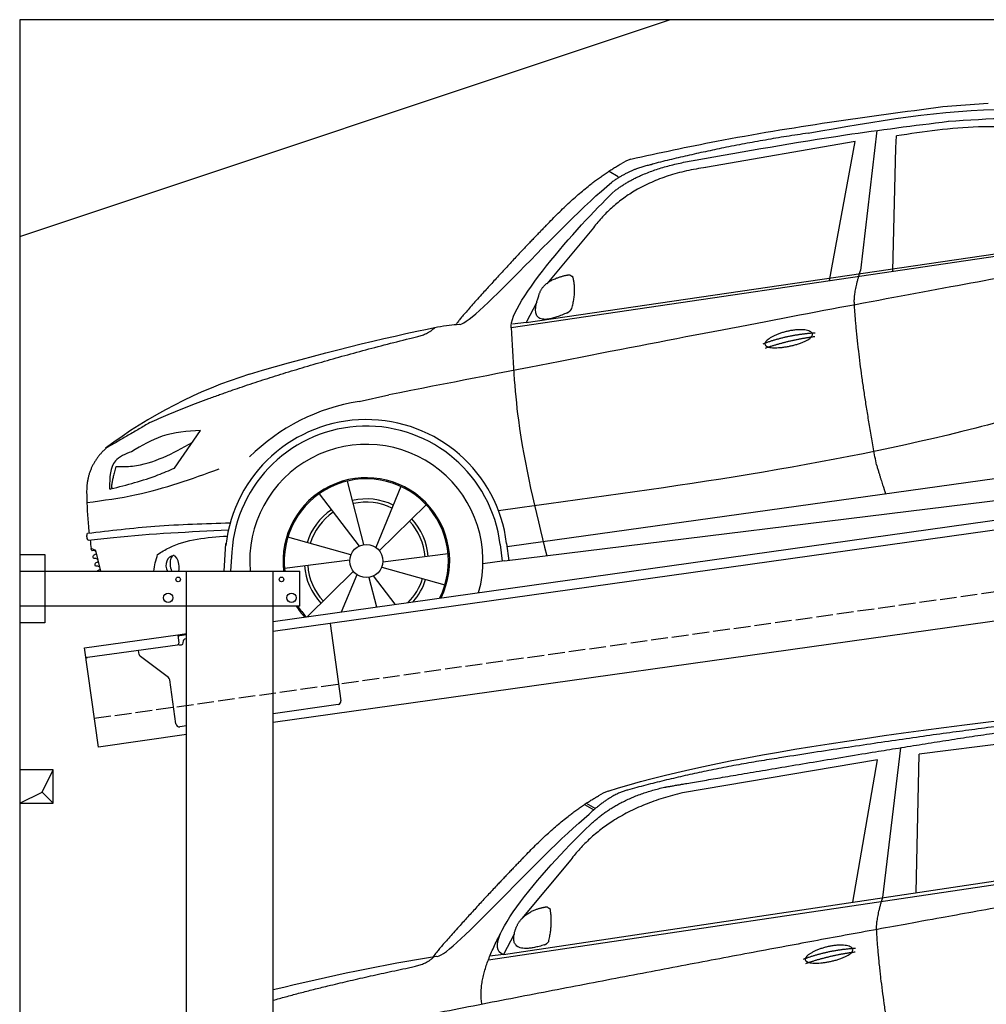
# Model space of a CAD drawing. Extents: x 200 to 6000, y -225 to 5150.
# Tile 2 of 3: x 200 to 3100, y 2197 to 5150. Entities that reach past the tile are written whole.
import ezdxf

# ---------------------------------------------------------------- set-up
doc = ezdxf.new("R2010")
doc.units = 0
doc.header["$LTSCALE"] = 10
doc.header["$MEASUREMENT"] = 0
doc.linetypes.add('GEN3', pattern=[6.25, 5, -1.25])
doc.layers.get('0').update_dxf_attribs({"linetype": 'CONTINUOUS'})
for name, color, linetype in [('3', 6, 'GEN3'), ('BREAKTHROUGH', 1, 'CONTINUOUS'), ('CAR', 1, 'CONTINUOUS'), ('SICHTBARE_KANTEN_DIN_', 7, 'CONTINUOUS')]:
    doc.layers.add(name, color=color, linetype=linetype)
doc.layers.add('AM_0', color=7, linetype='CONTINUOUS', lineweight=30)

# ---------------------------------------------------------------- blocks, each defined once
blk = doc.blocks.new('car_150')
at = {"layer": 'CAR'}
for p, q in [((12096.6, 1708.3), (11989, 1268.4)), ((12852.3, 1684.4), (12150.5, 1682.1)), ((11135.2, 1654.5), (11161.3, 1635)), ((11141, 1657.4), (11166.4, 1638.4)), ((12024, 1680.6), (11430.7, 1652.9)), ((11899, 1265.9), (12024, 1680.6)), ((12090.6, 1271.1), (12150.5, 1682.1)), ((11073.9, 1494.7), (10907.2, 1337.8)), ((10792.4, 1227), (12873.3, 1279.9)), ((10878.7, 1293.9), (10839.1, 1237.2)), ((10839.1, 1237.2), (12874.8, 1292.4)), ((10839.1, 1237.2), (10797.9, 1237.1))]:
    blk.add_line(p, q, dxfattribs=at)
blk.add_arc((11252.1, 1516.2), 174.5, 103.8736, 114.54, dxfattribs=at)
for points, degree in [([(11210.2, 1685.6), (11542.9, 1749.4), (12105.1, 1762), (12930.5, 1747.4)], 3), ([(11740.1, 1722.1), (11497.4, 1715.5), (11268.8, 1681.6)], 2), ([(12704.3, 1733.1), (12355.7, 1743.2), (11740.1, 1722.1)], 2), ([(10930.4, 1515.2), (11065.6, 1627.8), (11179.6, 1674.9)], 2), ([(11268.8, 1681.6), (11213.7, 1673.9), (11145.7, 1624)], 2), ([(11152.7, 1597.4), (11243.5, 1663), (11380.1, 1676.4)], 2), ([(11430.7, 1652.9), (11206.1, 1629.9), (11073.9, 1494.7)], 2), ([(10638.9, 1256.3), (10666.6, 1238), (10970.1, 1510.3), (11145.7, 1624)], 3), ([(10839.1, 1237.2), (10755.1, 1275), (11042.6, 1519.1), (11152.7, 1597.4)], 3), ([(10930.4, 1515.2), (10850.9, 1452.6), (10750.8, 1366.4), (10624.3, 1257.8), (10630.3, 1256.1)], 4), ([(10944.6, 1357.7), (10973.1, 1364.2), (10986, 1363.3)], 2), ([(10986, 1363.3), (10992.2, 1357.4), (10994.7, 1357.3)], 2), ([(10886.5, 1311.8), (10902.2, 1342.5), (10944.6, 1357.7)], 2), ([(10978.5, 1259), (10998.5, 1312.5), (10994.7, 1357.3)], 2), ([(10756.8, 1096.7), (10752.3, 1180.2), (10838, 1299.8)], 2), ([(10965.2, 1251), (10843.5, 1229), (10886.5, 1311.8)], 2), ([(10140.7, 1216.8), (10314.3, 1236.6), (10479.5, 1251.5), (10638.9, 1256.3)], 3), ([(10551.6, 1232.1), (10606.6, 1235.5), (10630, 1255)], 2), ([(10965.2, 1251), (10971.1, 1252.9), (10978.5, 1259)], 2), ([(11959.5, 1175.6), (11961.8, 1206.7), (11989, 1268.4)], 2), ([(10136.8, 1184.9), (10312.9, 1212.3), (10551.6, 1232.1)], 2), ([(12866.3, 1222.8), (11949.2, 1183.9), (10404.4, 1071.4)], 2), ([(11966.3, 684.4), (11947.2, 997.3), (11959.5, 1175.6)], 2), ([(11730.9, 1114.3), (11806, 1132.5), (11889.6, 1128.1)], 2), ([(11736.2, 1100.5), (11810, 1116.4), (11887.9, 1117)], 2)]:
    blk.add_open_spline(points, degree=degree, dxfattribs=at)
for points, degree, knots in [([(11380.1, 1676.4), (11407, 1677.9), (11545.9, 1684.7), (12131.3, 1711.8), (12584.9, 1726.7), (12852.7, 1717.4), (12926.2, 1712.9)], 4, [0.0821318, 0.0821318, 0.0821318, 0.0821318, 0.0821318, 0.258851, 0.508851, 0.6086078, 0.6086078, 0.6086078, 0.6086078, 0.6086078]), ([(11736, 1111.2), (11735, 1119.4), (11755.7, 1136.1), (11838.1, 1157.7), (11931.6, 1126.3), (11845.9, 1093.1), (11761.1, 1092.3), (11737, 1103), (11736, 1111.2)], 5, [0, 0, 0, 0, 0, 0, 0.300106, 0.500106, 0.700106, 1, 1, 1, 1, 1, 1])]:
    blk.add_open_spline(points, degree=degree, knots=knots, dxfattribs=at)
blk = doc.blocks.new('car_150_')
at = {"layer": 'CAR'}
for p, q in [((6993.7, 5277.2), (7129.2, 5288.8)), ((6796.4, 5203.8), (6750.1, 4783)), ((6731.9, 5170.4), (6283.3, 5089.2)), ((6657.9, 4752.4), (6731.9, 5170.4)), ((6853.7, 5152.6), (6855.4, 5188)), ((6848, 4782.8), (6853.7, 5152.6)), ((5993.7, 5075.5), (6021.3, 5060)), ((5748.6, 4619.9), (7887.1, 4949.3)), ((5703.5, 4603.8), (7806, 4931.3)), ((5948.1, 4905.6), (5809.7, 4736.5)), ((5780.5, 4681.2), (5748.6, 4619.9)), ((5748.6, 4619.9), (5707.7, 4614.5)), ((5249.2, 4379.1), (5338.8, 4399.4)), ((4697.5, 4174.8), (4774.2, 4288.5)), ((7646, 4233.7), (5761.2, 3956.2)), ((5689.3, 3904.2), (7721.3, 4169.7)), ((5267.2, 3949.5), (5216.9, 4139.6)), ((5377, 4125.1), (5302.6, 3941.6)), ((5131.5, 4101.3), (5253.2, 3945.1)), ((5313.4, 3931.7), (5452.9, 4070.3)), ((5734.4, 4063.7), (5670.2, 4054.4)), ((5228.7, 3918.3), (5038.9, 3969.8)), ((4463, 3925.5), (4449.3, 3931.7)), ((4848.5, 3866.9), (4853.3, 3950.1)), ((5676.1, 3953), (5682.6, 3903)), ((5695.3, 3956.7), (5702.3, 3904.6)), ((5761.2, 3956.2), (5696.7, 3946.7)), ((4478.1, 3864), (4463, 3925.5)), ((4871, 3924.2), (4867.7, 3867.1)), ((5029.4, 3876.7), (5225.5, 3904)), ((5520.5, 3924.4), (5324.3, 3897.1)), ((5689.3, 3904.2), (5624.9, 3894.7)), ((5693.6, 3903), (5693.4, 3904.4)), ((5236.4, 3869.4), (5098.3, 3732.1)), ((5321.2, 3882.8), (5511, 3831.3)), ((5201.8, 3747.5), (5247.2, 3859.5)), ((5282.7, 3851.6), (5306.1, 3763)), ((5362.6, 3771.4), (5296.6, 3856))]:
    blk.add_line(p, q, dxfattribs=at)
blk.add_circle((5274.9, 3900.5), 49.6, dxfattribs=at)
for centre, radius, start, end in [((6122, 4949.8), 174.5, 111.2882, 121.9546), ((5356.2, 3104.6), 1422.1, 107.8766, 127.519), ((5347.7, 3787.7), 599.5, 99.4563, 135.2463), ((5274.9, 3900.5), 424.2, 7.6054, 174.1435), ((5274.9, 3900.5), 404.6, 7.4461, 176.652), ((5274.9, 3900.5), 350, 344.7595, 185.4081), ((5274.9, 3900.5), 250, 334.2204, 187.3999), ((5274.9, 3900.5), 246.4, 333.6424, 187.5031), ((5274.9, 3900.5), 186.2, 64.7762, 103.2667), ((5274.9, 3900.5), 176.5, 64.6018, 103.1816), ((5274.9, 3900.5), 186.2, 124.7762, 163.2667), ((5274.9, 3900.5), 176.5, 124.6018, 163.1816), ((5274.9, 3900.5), 176.5, 4.6018, 43.1816), ((5274.9, 3900.5), 186.2, 4.7762, 43.2667), ((5274.9, 3900.5), 186.2, 184.7762, 223.2667), ((5274.9, 3900.5), 176.5, 184.6018, 223.1816), ((5274.9, 3900.5), 176.5, 315.6124, 343.1816), ((5274.9, 3900.5), 186.2, 319.3932, 343.2667), ((5274.9, 3900.5), 250, 213.2019, 222.6786), ((5274.9, 3900.5), 246.4, 213.7482, 223.2566), ((5274.9, 3900.5), 350, 217.4387, 217.626)]:
    blk.add_arc(centre, radius, start, end, dxfattribs=at)
for centre, major_axis, ratio, start_param, end_param in [((4699.7, 3882.5), (4.4, -29.4), 0.870747, 3.078863, 5.190641), ((4699.8, 3882.5), (-4.4, 29.6), 0.439627, 4.05108, 8.39242), ((4699.7, 3882.6), (4.4, -29.5), 0.784824, 3.019947, 3.143719)]:
    blk.add_ellipse(centre, major_axis=major_axis, ratio=ratio, start_param=start_param, end_param=end_param, dxfattribs=at)
for points in [[(6058.7, 5112.4), (6315.6, 5167.8), (6993.6, 5277.2)], [(6590.3, 5194.3), (7191.5, 5270.3), (7389.2, 5264.7)], [(6252.1, 5110.1), (6701.9, 5189.7), (7011, 5233.1)], [(7010.2, 5233), (7365.4, 5231.9), (7863.2, 4999)], [(7280.4, 5213.4), (7100.8, 5216.9), (6855.4, 5188)], [(5483, 4604.3), (5518.2, 4610.1), (5547.5, 4613)], [(5703.5, 4603.8), (5727.7, 4327.2), (5815.9, 3920.7)], [(7654.8, 4478.5), (7099.9, 4313.4), (5734.4, 4063.7)], [(4774.2, 4288.5), (4659.3, 4269.8), (4567.9, 4222.9)], [(4521.8, 4177.7), (4571.6, 4179.9), (4749.3, 4251.6)], [(4567.9, 4222.9), (4519.6, 4194.8), (4502.9, 4113.4)], [(4435.2, 4069.4), (4583.3, 4094.2), (4831, 4173.4)], [(4506.8, 4110.9), (4647.6, 4153.7), (4697.5, 4174.8)], [(4502.9, 4113.4), (4503.1, 4110.8), (4506.8, 4110.9)], [(4437.7, 3977.1), (4639.7, 4000.1), (4865.6, 4011.8)], [(4860.2, 3989.6), (4515.7, 3964.4), (4439.9, 3955.5)], [(4439.9, 3955.5), (4435.9, 3967.1), (4437.7, 3977.1)], [(4648.5, 3915.5), (4682.8, 3935.6), (4856.8, 3972.2)], [(4452, 3925), (4450.8, 3925.8), (4449.5, 3930), (4449.3, 3931.7)], [(4455.1, 3908.2), (4458.1, 3913), (4464.2, 3915.7), (4462.2, 3923.2), (4452, 3925)], [(4457.8, 3901.6), (4456.6, 3902.4), (4455.3, 3906.6), (4455.1, 3908.2)], [(4461, 3884.9), (4463.9, 3889.5), (4470, 3892.3), (4467.9, 3899.7), (4457.8, 3901.6)], [(4463.7, 3878.2), (4462.5, 3879), (4461.2, 3883.2), (4461, 3884.9)]]:
    blk.add_spline(points, degree=3, dxfattribs=at)
for points, degree in [([(6590.3, 5194.3), (6342.2, 5155.3), (6121.6, 5097.1)], 2), ([(6013, 5017.6), (6096.2, 5083.6), (6251.3, 5110.3)], 2), ([(5803.2, 4907.4), (5922.7, 5036.5), (6029.7, 5097.9)], 2), ([(6284.4, 5088.8), (6061.8, 5056.7), (5948.1, 4905.6)], 2), ([(6123.2, 5096.2), (6065.8, 5086.5), (6002.6, 5043)], 2), ([(5547.5, 4613), (5577.3, 4598.4), (5843.2, 4907.6), (6002.6, 5043)], 3), ([(5703.8, 4603.3), (5695, 4674.1), (5922.8, 4934.4), (6013, 5017.6)], 3), ([(5803.2, 4907.4), (5732.5, 4835), (5644.3, 4736.7), (5532.9, 4612.6), (5539.4, 4612.3)], 4), ([(7979.4, 4899), (7725, 4888.3), (5338.8, 4399.4)], 2), ([(5837.6, 4753), (5865, 4763.1), (5877.9, 4763.9)], 2), ([(5877.9, 4763.9), (5884.9, 4758.8), (5887.3, 4759.1)], 2), ([(5883.9, 4659.5), (5901.1, 4713.7), (5887.3, 4759.1)], 2), ([(6732.8, 4687.3), (6731.1, 4718.4), (6750.1, 4783)], 2), ([(5785.9, 4700), (5794.1, 4735.6), (5837.6, 4753)], 2), ([(5871.8, 4649.8), (5747.2, 4591.7), (5785.9, 4700)], 2), ([(6803, 4201), (6743.7, 4508.9), (6732.8, 4687.3)], 2), ([(5871.8, 4649.8), (5877.4, 4652.5), (5883.9, 4659.5)], 2), ([(4919.6, 4458.1), (5131.9, 4523.6), (5319.2, 4569), (5483, 4604.3)], 3), ([(5399.6, 4569.1), (5453.7, 4579.5), (5474.4, 4601.9)], 2), ([(6460.2, 4561.7), (6532.3, 4589.4), (6615.8, 4595.9)], 2), ([(6467.2, 4548.7), (6538.3, 4574), (6615.5, 4584.7)], 2), ([(4622.5, 4310.5), (4903.3, 4440.5), (5399.6, 4569.1)], 2), ([(4622.5, 4310.5), (4492.9, 4233.7)], 1), ([(4492.9, 4233.7), (4430.6, 4178.8), (4434.3, 4093)], 2), ([(6803, 4201), (6822.6, 4138.3), (6831.4, 4112.8)], 2), ([(4521.8, 4177.7), (4507.9, 4132), (4508.6, 4113.8)], 2), ([(4508.6, 4113.8), (4511.9, 4114.1), (4510.2, 4111.7)], 2), ([(4445.5, 3956.2), (4446.7, 3948), (4448, 3939.9), (4449.3, 3931.7)], 3), ([(4637.5, 3865.3), (4639.1, 3881.6), (4643.8, 3898.6), (4648.5, 3915.5)], 3)]:
    blk.add_open_spline(points, degree=degree, dxfattribs=at)
for points, degree, knots in [([(6465.7, 4559.3), (6463.6, 4567.3), (6482, 4586.6), (6560.8, 4618.6), (6657.6, 4599.5), (6576.9, 4555.6), (6492.9, 4543.8), (6467.7, 4551.3), (6465.7, 4559.3)], 5, [0, 0, 0, 0, 0, 0, 0.300106, 0.500106, 0.700106, 1, 1, 1, 1, 1, 1]), ([(4434.3, 4093), (4435.5, 4060.6), (4436.9, 4022.1), (4441.6, 3983.8), (4442.4, 3977.7)], 3, [0, 0, 0, 0, 97.108013, 115.616313, 115.616313, 115.616313, 115.616313]), ([(4467.9, 3864), (4468.3, 3864.8), (4470.3, 3867.4), (4478.3, 3867.4), (4474, 3879.3), (4467.4, 3878.6), (4463.7, 3878.2)], 3, [2.682731, 2.682731, 2.682731, 2.682731, 5.656821, 12.3267, 20.012637, 30.346325, 30.346325, 30.346325, 30.346325])]:
    blk.add_open_spline(points, degree=degree, knots=knots, dxfattribs=at)

msp = doc.modelspace()

# ---------------------------------------------------------------- linework, layer by layer
for p, q in [((199.5, 4500), (2149.5, 5150)), ((960, 3345.2), (3438.8, 3693.6)), ((3446, 3664.3), (960, 3314.9)), ((200, 3546.2), (275, 3546.2)), ((200, 3546.2), (275, 3546.2)), ((275, 3546.2), (275, 3341.2)), ((275, 3546.2), (275, 3341.2)), ((200, 3496.2), (1040, 3496.2)), ((700, 1876.2), (700, 3496.2)), ((960, -43.8), (960, 3496.2)), ((1040, 3391.2), (1040, 3496.2)), ((3664.7, 3422.4), (960, 3042.2)), ((1040, 3391.2), (200, 3391.2)), ((275, 3341.2), (200, 3341.2)), ((275, 3341.2), (200, 3341.2)), ((1130.7, 3338.9), (1163.3, 3107.2)), ((673.5, 3304.9), (700, 3308.6)), ((393.8, 3265.6), (673.5, 3304.9)), ((673.5, 3304.9), (677, 3280.2)), ((700, 3304.6), (674.1, 3301)), ((689.5, 3280.9), (689.4, 3281.9)), ((697.9, 3293.2), (700, 3293.5)), ((435.5, 2968.5), (393.8, 3265.6)), ((672.7, 3274.5), (402.9, 3236.6)), ((558, 3246.4), (556.4, 3258.2)), ((680.3, 3274.6), (685.2, 3275.3)), ((645.6, 3176.7), (561.9, 3239.8)), ((668.2, 3037.6), (649.5, 3170.1)), ((1154.8, 3095.9), (960, 3068.5)), ((700, 3031.9), (679.5, 3029.1)), ((700, 3005.7), (435.5, 2968.5))]:
    msp.add_line(p, q)
for centre, radius in [((675, 3471.2), 7), ((985, 3471.2), 7), ((645, 3416.2), 14), ((1015, 3416.2), 14)]:
    msp.add_circle(centre, radius)
for centre, radius, start, end in [((672, 3279.5), 5, 278, 8), ((684.6, 3280.2), 5, 278, 8), ((699.3, 3283.3), 10, 98, 188), ((679.6, 3279.5), 5, 221.2367, 278), ((402.2, 3241.5), 5, 188, 278), ((567.9, 3247.8), 10, 188, 233), ((639.6, 3168.7), 10, 8, 53), ((1153.4, 3105.8), 10, 278, 8), ((678.1, 3039), 10, 188, 278)]:
    msp.add_arc(centre, radius, start, end)
at = {"layer": '3'}
msp.add_line((423.4, 3054.7), (5430.8, 3758.4), dxfattribs=at)
at = {"layer": 'BREAKTHROUGH'}
for p, q in [((267.1, 2833), (299.7, 2900)), ((267.1, 2833), (299.7, 2900)), ((199.7, 2800), (267.1, 2833)), ((199.7, 2800), (267.1, 2833)), ((266.9, 2832.9), (299.7, 2800)), ((266.9, 2832.9), (299.7, 2800))]:
    msp.add_line(p, q, dxfattribs=at)
msp.add_lwpolyline([(299.7, 2900), (199.7, 2900), (199.7, 2800), (299.7, 2800)], close=True, dxfattribs=at)
msp.add_lwpolyline([(299.7, 2900), (199.7, 2900), (199.7, 2800), (299.7, 2800)], close=True, dxfattribs=at)
at = {"layer": 'SICHTBARE_KANTEN_DIN_'}
for p, q in [((5499.5, 5150), (199.5, 5150)), ((199.5, 5150), (200, -50))]:
    msp.add_line(p, q, dxfattribs=at)

# ---------------------------------------------------------------- block references
at = {"layer": 'AM_0', "rotation": 359.5505213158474}
msp.add_blockref('car_150_', (-4065.8, -332.6), dxfattribs=at)
at = {"layer": 'CAR', "color": 2, "rotation": 6.973897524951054}
msp.add_blockref('car_150', (-8957.9, -197.9), dxfattribs=at)

doc.saveas('drawing.dxf')
